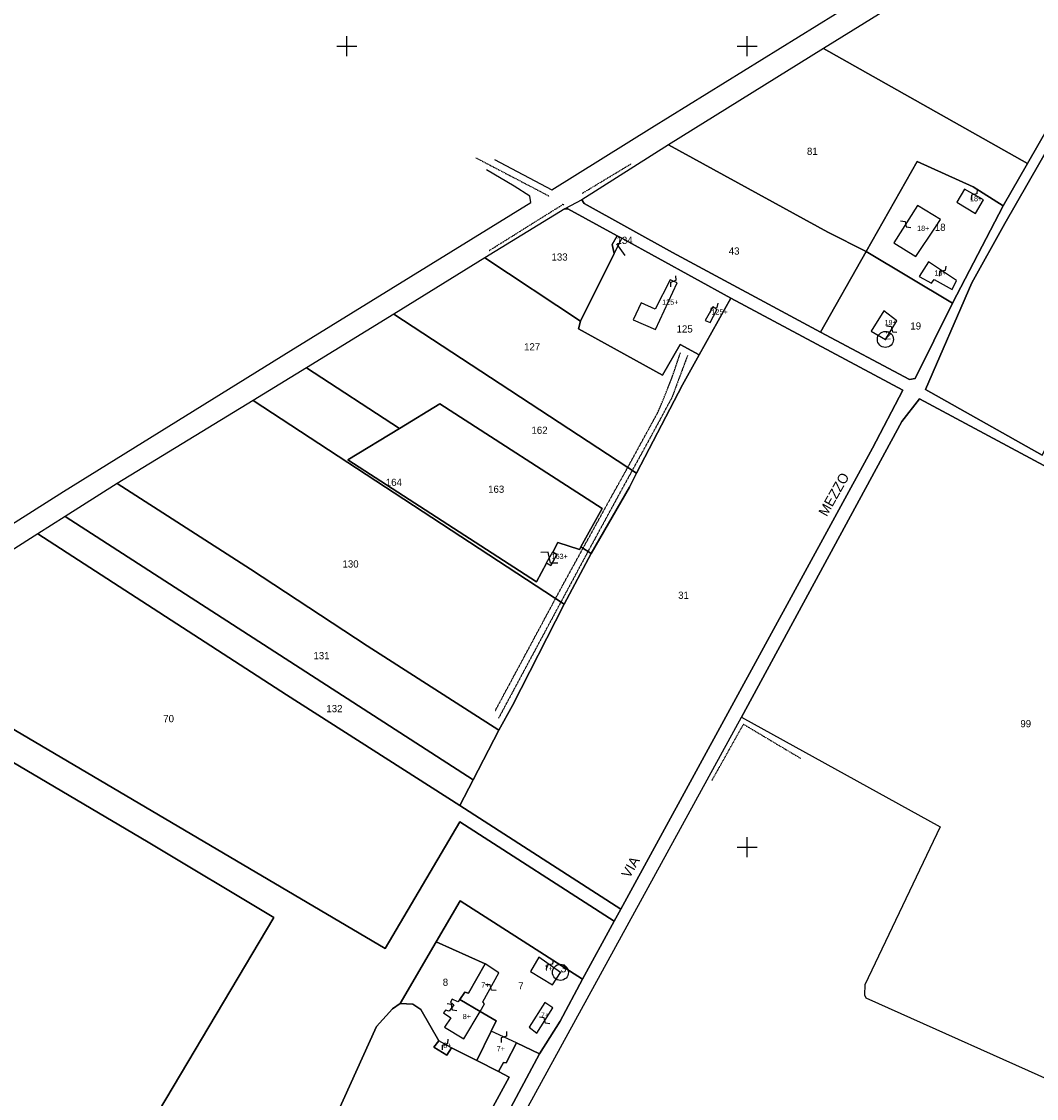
# Model space of a CAD drawing. Header units: metres. Extents: x 14523 to 16420, y -24225 to -22955.
# Tile 3 of 9: x 14837 to 15344, y -23926 to -23388. Entities that reach past the tile are written whole.
import ezdxf

# ---------------------------------------------------------------- set-up
doc = ezdxf.new("R2010")
doc.units = ezdxf.units.M
for name, pattern in [('CONTINUA', [0]), ('FRECCETTA', [1, -1]), ('TRATTEGGIATA2', [0.3, 0.15, -0.15]), ('TRATTO-PUNTO', [0.4, 0.15, -0.125, 0, -0.125])]:
    doc.linetypes.add(name, pattern=pattern)
for name, color, linetype in [('CONFINE', 3, 'CONTINUA'), ('FABBRICATI', 1, 'CONTINUA'), ('FIDUCIALI', 5, 'CONTINUA'), ('LINEEVARIE', 6, 'CONTINUA'), ('PARTICELLE', 7, 'CONTINUA'), ('SIMBOLI', 6, 'CONTINUA'), ('STRADE', 8, 'CONTINUA'), ('TESTI', 3, 'CONTINUA')]:
    doc.layers.add(name, color=color, linetype=linetype)

# ---------------------------------------------------------------- blocks, each defined once
blk = doc.blocks.new('20', base_point=(5, 5))
at = {"layer": 'SIMBOLI'}
blk.add_circle((5, 5), 4, dxfattribs=at)
blk.add_point((5, 5), dxfattribs=at)
blk = doc.blocks.new('9', base_point=(5, 5))
at = {"layer": 'SIMBOLI'}
for p, q in [((2, 5), (4, 6)), ((4, 6), (6, 4)), ((6, 4), (8, 5))]:
    blk.add_line(p, q, dxfattribs=at)
blk = doc.blocks.new('3', base_point=(5, 5))
at = {"layer": 'SIMBOLI'}
for p, q in [((5, 0), (5, 10)), ((0, 5), (10, 5))]:
    blk.add_line(p, q, dxfattribs=at)
blk = doc.blocks.new('14', base_point=(5, 5))
at = {"layer": 'SIMBOLI'}
for p, q in [((0, 5), (3, 7)), ((3, 7), (7, 3)), ((7, 3), (10, 5))]:
    blk.add_line(p, q, dxfattribs=at)

msp = doc.modelspace()

# ---------------------------------------------------------------- linework, layer by layer
at = {"layer": 'CONFINE'}
for points in [[(15443.329, -23274.128), (15238.001, -23401.211), (15160.639, -23449.301), (15117.329, -23476.779), (15108.906, -23481.276), (15068.989, -23505.742), (15023.464, -23533.803), (14979.816, -23560.587), (14953.114, -23576.925), (14885.18, -23618.317), (14859.325, -23634.845), (14845.698, -23643.555), (14759.984, -23698.041), (14746.44, -23706.417), (14731.523, -23715.642), (14730.802, -23725.1), (14728.4, -23731.028), (14715.24, -23772.064), (14701.587, -23800.562), (14671.675, -23860.137), (14766.282, -23906.535), (14846.149, -23946.454)], [(15063.879, -23978.071), (15197.185, -23735.04), (15197.185, -23735.04), (15296.394, -23789.901), (15258.639, -23868.845), (15258.511, -23873.824), (15259.245, -23875.286), (15362.596, -23921.601)]]:
    msp.add_lwpolyline(points, dxfattribs=at)
at = {"layer": 'FABBRICATI'}
for points in [[(15318.006, -23476.71), (15308.571, -23471.42), (15304.653, -23477.93), (15313.939, -23483.477), (15318.006, -23476.71)], [(15294.087, -23490.303), (15296.453, -23486.614), (15285.052, -23479.55), (15273.13, -23498.168), (15284.164, -23504.958), (15294.087, -23490.303)], [(15285.789, -23514.939), (15291.993, -23518.399), (15293.286, -23516.5), (15302.361, -23521.491), (15304.479, -23516.939), (15290.56, -23507.654), (15285.789, -23514.939)], [(15142.992, -23536.623), (15154.099, -23541.532), (15164.985, -23518.257), (15161.453, -23516.686), (15153.945, -23531.326), (15146.983, -23528.182), (15142.992, -23536.623)], [(15184.761, -23531.617), (15182.907, -23530.071), (15178.995, -23536.987), (15181.399, -23537.966), (15184.761, -23531.617)], [(15274.785, -23537.098), (15268.153, -23532.222), (15261.848, -23542.324), (15268.977, -23546.431), (15274.785, -23537.098)], [(15101.864, -23659.429), (15104.932, -23653.934), (15102.795, -23652.764), (15102.685, -23652.705), (15099.618, -23658.199), (15099.733, -23658.263), (15101.864, -23659.429)], [(15066.523, -23882.068), (15068.73, -23878.298), (15067.851, -23877.346), (15075.97, -23862.798), (15069.089, -23858.332), (15060.818, -23872.883), (15058.98, -23872.403), (15056.351, -23876.083), (15066.523, -23882.068)], [(15106.675, -23862.532), (15095.832, -23854.927), (15091.67, -23862.101), (15102.651, -23868.79), (15106.675, -23862.532)], [(15066.523, -23882.068), (15056.351, -23876.083), (15055.495, -23877.281), (15052.628, -23875.953), (15051.785, -23877.388), (15053.381, -23878.685), (15051.091, -23881.919), (15049.254, -23881.49), (15048.307, -23882.724), (15051.854, -23885.31), (15048.721, -23889.98), (15058.469, -23895.824), (15066.523, -23882.068)], [(15102.825, -23880.316), (15098.919, -23877.532), (15091.023, -23889.994), (15094.829, -23892.882), (15102.825, -23880.316)], [(15072.097, -23891.862), (15064.987, -23906.543), (15075.656, -23912.123), (15078.171, -23907.611), (15079.545, -23907.692), (15084.646, -23897.775), (15072.097, -23891.862)], [(15045.874, -23896.728), (15043.381, -23899.966), (15049.998, -23903.877), (15052.334, -23900.286), (15045.874, -23896.728)]]:
    msp.add_lwpolyline(points, close=True, dxfattribs=at)
at = {"layer": 'LINEEVARIE'}
for points in [[(15073.807, -23456.57), (15102.355, -23471.675), (15152.322, -23440.591), (15271.353, -23366.906), (15373.563, -23303.839), (15452.696, -23254.685), (15456.689, -23249.749), (15471.969, -23221.226), (15470.848, -23217.637), (15465.681, -23215.532)], [(14691.891, -23727.421), (14763.461, -23682.497), (14858.394, -23622.385), (14972.035, -23551.983), (15091.874, -23477.981), (15091.421, -23474.89), (15083.515, -23469.83), (15069.717, -23461.813)]]:
    msp.add_lwpolyline(points, dxfattribs=at)
at = {"layer": 'LINEEVARIE', "linetype": 'TRATTO-PUNTO'}
for points in [[(15064.441, -23455.729), (15101.141, -23474.909)], [(15117.572, -23473.464), (15142.058, -23458.701)], [(15071.075, -23502.065), (15107.392, -23479.346)], [(15108.615, -23479.288), (15107.553, -23479.098)], [(15182.368, -23766.69), (15198.123, -23738.618), (15226.709, -23755.681)]]:
    msp.add_lwpolyline(points, dxfattribs=at)
at = {"layer": 'LINEEVARIE', "linetype": 'TRATTEGGIATA2'}
for points in [[(15074.147, -23731.841), (15107.925, -23669.007), (15129.302, -23630.132), (15140.341, -23610.308), (15155.432, -23582.702), (15158.328, -23575.801), (15162.394, -23565.581), (15166.579, -23553.175)], [(15170.157, -23554.441), (15162.438, -23575.281), (15151.359, -23595.817), (15136.761, -23622.348), (15120.979, -23651.336), (15075.729, -23735.626)]]:
    msp.add_lwpolyline(points, dxfattribs=at)
at = {"layer": 'PARTICELLE', "color": 2, "linetype": 'FRECCETTA'}
msp.add_line((15134.693, -23498.76), (15138.847, -23504.537), dxfattribs=at)
at = {"layer": 'PARTICELLE'}
for points in [[(15238.001, -23401.211), (15340.052, -23458.547), (15378.741, -23390.965), (15422.854, -23318.932), (15443.576, -23283.724), (15445.53, -23275.06), (15443.329, -23274.128), (15238.001, -23401.211)], [(15347.3, -23604.169), (15384.041, -23533.296), (15371.942, -23526.675), (15475.635, -23321.33), (15471.346, -23318.09), (15442.911, -23296.939), (15401.565, -23363.647), (15392.12, -23377.962), (15328.607, -23488.484), (15312.226, -23518.192), (15288.981, -23571.469), (15347.3, -23604.169)], [(15160.639, -23449.301), (15240.205, -23492.831), (15259.418, -23502.543), (15284.923, -23457.509), (15312.825, -23470.288), (15327.813, -23479.76), (15340.052, -23458.547), (15238.001, -23401.211), (15160.639, -23449.301)], [(15117.329, -23476.779), (15118.475, -23478.641), (15162.722, -23503.106), (15236.558, -23542.76), (15259.418, -23502.543), (15240.205, -23492.831), (15160.639, -23449.301), (15117.329, -23476.779)], [(15302.459, -23528.411), (15327.813, -23479.76), (15312.825, -23470.288), (15284.923, -23457.509), (15259.418, -23502.543), (15302.459, -23528.411)], [(15108.906, -23481.276), (15068.989, -23505.742), (15116.768, -23537.379), (15133.576, -23503.492), (15132.459, -23498.997), (15135.068, -23494.751), (15110.38, -23481.253), (15108.906, -23481.276)], [(15137.278, -23495.936), (15133.576, -23503.492), (15116.768, -23537.379), (15115.706, -23541.103), (15157.645, -23564.232), (15166.413, -23548.912), (15175.949, -23554.166), (15191.741, -23525.873), (15137.278, -23495.936)], [(15137.278, -23495.936), (15135.068, -23494.751), (15132.459, -23498.997), (15133.576, -23503.492), (15137.278, -23495.936)], [(15302.459, -23528.411), (15259.418, -23502.543), (15236.558, -23542.76), (15281.024, -23566.461), (15283.915, -23565.959), (15302.459, -23528.411)], [(15023.464, -23533.803), (15144.745, -23613.21), (15167.583, -23569.159), (15175.949, -23554.166), (15166.413, -23548.912), (15157.645, -23564.232), (15115.706, -23541.103), (15116.768, -23537.379), (15068.989, -23505.742), (15023.464, -23533.803)], [(15191.741, -23525.873), (15175.949, -23554.166), (15167.583, -23569.159), (15144.745, -23613.21), (15141.102, -23620.301), (15122.084, -23653.37), (15108.475, -23678.671), (15082.7, -23729.273), (15075.92, -23741.515), (15063.009, -23766.41), (15056.411, -23779.133), (15136.857, -23830.937), (15262.475, -23600.722), (15277.75, -23571.844), (15191.741, -23525.873)], [(15023.464, -23533.803), (14979.816, -23560.587), (15026.272, -23590.884), (15046.372, -23578.575), (15127.471, -23630.887), (15116.912, -23649.997), (15122.084, -23653.37), (15141.102, -23620.301), (15144.745, -23613.21), (15023.464, -23533.803)], [(15108.475, -23678.671), (15122.084, -23653.37), (15116.912, -23649.997), (15116.847, -23650.114), (15116.173, -23651.336), (15105.36, -23647.802), (15102.795, -23652.764), (15104.932, -23653.934), (15101.864, -23659.429), (15099.733, -23658.263), (15094.641, -23667.484), (15000.476, -23606.659), (15026.272, -23590.884), (14979.816, -23560.587), (14953.114, -23576.925), (15108.475, -23678.671)], [(14885.18, -23618.317), (14951.871, -23661.233), (15010.103, -23699.4), (15075.92, -23741.515), (15082.7, -23729.273), (15108.475, -23678.671), (14953.114, -23576.925), (14885.18, -23618.317)], [(15102.795, -23652.764), (15105.36, -23647.802), (15116.173, -23651.336), (15116.847, -23650.114), (15116.912, -23649.997), (15127.471, -23630.887), (15046.372, -23578.575), (15026.272, -23590.884), (15000.476, -23606.659), (15094.641, -23667.484), (15099.733, -23658.263), (15101.864, -23659.429), (15104.932, -23653.934), (15102.795, -23652.764)], [(15380.998, -23887.647), (15371.703, -23881.542), (15470.894, -23679.054), (15445.04, -23663.857), (15437.825, -23657.466), (15286.05, -23576.085), (15277.172, -23587.445), (15197.185, -23735.04), (15296.394, -23789.901), (15258.639, -23868.845), (15258.511, -23873.824), (15259.245, -23875.286), (15362.596, -23921.601), (15380.998, -23887.647)], [(15063.009, -23766.41), (15075.92, -23741.515), (15010.103, -23699.4), (14951.871, -23661.233), (14885.18, -23618.317), (14859.325, -23634.845), (15063.009, -23766.41)], [(14845.698, -23643.555), (14969.9, -23723.885), (15056.411, -23779.133), (15063.009, -23766.41), (14859.325, -23634.845), (14845.698, -23643.555)], [(14759.984, -23698.041), (15019.197, -23850.562), (15056.427, -23787.421), (15133.592, -23836.93), (15136.857, -23830.937), (15056.411, -23779.133), (14969.9, -23723.885), (14845.698, -23643.555), (14759.984, -23698.041)], [(15096.205, -23903.222), (15084.646, -23897.775), (15079.545, -23907.692), (15078.171, -23907.611), (15075.656, -23912.123), (15081.027, -23914.932), (15049.958, -23971.985), (14991.877, -23940.419), (15014.853, -23889.583), (15022.702, -23880.728), (15026.678, -23878.026), (15044.586, -23847.319), (15056.564, -23826.78), (15117.759, -23865.918), (15133.592, -23836.93), (15056.427, -23787.421), (15019.197, -23850.562), (14759.984, -23698.041), (14746.44, -23706.417), (14900.693, -23797.469), (14963.443, -23835.161), (14888.076, -23962.066), (15027.795, -24031.169), (15096.205, -23903.222)], [(15025.741, -24034.978), (15027.795, -24031.169), (14888.076, -23962.066), (14963.443, -23835.161), (14900.693, -23797.469), (14746.44, -23706.417), (14731.523, -23715.642), (14730.802, -23725.1), (14728.4, -23731.028), (14715.24, -23772.064), (14701.587, -23800.562), (14671.675, -23860.137), (14766.282, -23906.535), (14846.149, -23946.454), (15025.741, -24034.978)], [(15106.585, -23886.861), (15117.759, -23865.918), (15056.564, -23826.78), (15044.586, -23847.319), (15069.089, -23858.332), (15060.818, -23872.883), (15058.98, -23872.403), (15056.351, -23876.083), (15066.523, -23882.068), (15074.552, -23886.792), (15072.097, -23891.862), (15064.987, -23906.543), (15075.656, -23912.123), (15078.171, -23907.611), (15079.545, -23907.692), (15084.646, -23897.775), (15096.205, -23903.222), (15106.585, -23886.861)], [(15044.586, -23847.319), (15026.678, -23878.026), (15032.99, -23878.488), (15036.892, -23881.019), (15045.874, -23896.728), (15043.381, -23899.966), (15049.998, -23903.877), (15052.334, -23900.286), (15064.987, -23906.543), (15072.097, -23891.862), (15074.552, -23886.792), (15066.523, -23882.068), (15056.351, -23876.083), (15058.98, -23872.403), (15060.818, -23872.883), (15069.089, -23858.332), (15044.586, -23847.319)], [(15075.656, -23912.123), (15064.987, -23906.543), (15052.334, -23900.286), (15049.998, -23903.877), (15043.381, -23899.966), (15045.874, -23896.728), (15036.892, -23881.019), (15032.99, -23878.488), (15026.678, -23878.026), (15022.702, -23880.728), (15014.853, -23889.583), (14991.877, -23940.419), (15049.958, -23971.985), (15081.027, -23914.932), (15075.656, -23912.123)]]:
    msp.add_lwpolyline(points, close=True, dxfattribs=at)
at = {"layer": 'STRADE'}
for points in [[(15347.3, -23604.169), (15288.981, -23571.469), (15312.226, -23518.192), (15328.607, -23488.484), (15392.12, -23377.962)], [(15378.741, -23390.965), (15340.052, -23458.547), (15327.813, -23479.76), (15302.459, -23528.411), (15283.915, -23565.959), (15281.024, -23566.461), (15236.558, -23542.76), (15162.722, -23503.106), (15118.475, -23478.641), (15117.329, -23476.779), (15108.906, -23481.276), (15108.906, -23481.276), (15110.38, -23481.253), (15135.068, -23494.751), (15137.278, -23495.936), (15191.741, -23525.873), (15277.75, -23571.844), (15262.475, -23600.722), (15136.857, -23830.937), (15133.592, -23836.93), (15117.759, -23865.918), (15106.585, -23886.861), (15096.205, -23903.222), (15027.795, -24031.169)], [(15063.879, -23978.071), (15197.185, -23735.04), (15277.172, -23587.445), (15286.05, -23576.085), (15437.825, -23657.466)]]:
    msp.add_lwpolyline(points, dxfattribs=at)

# ---------------------------------------------------------------- block references
at = {"layer": 'FIDUCIALI'}
for p in [(15268.977, -23546.431), (15106.675, -23862.532)]:
    msp.add_blockref('20', p, dxfattribs=at)
at = {"layer": 'SIMBOLI'}
for name, p in [('3', (15000, -23400)), ('3', (15200, -23400)), ('20', (15268.977, -23546.431)), ('3', (15200, -23800)), ('20', (15106.675, -23862.532))]:
    msp.add_blockref(name, p, dxfattribs=at)
for name, p, rotation in [('9', (15313.289, -23474.065), 240.717), ('9', (15279.091, -23488.859), 327.412), ('9', (15297.52, -23512.296), 236.305), ('9', (15163.097, -23517.417), 66.01), ('9', (15183.563, -23530.617), 50.195), ('9', (15272.169, -23541.302), 328.157), ('14', (15101.152, -23655.452), 147.777), ('9', (15101.254, -23858.73), 234.987), ('9', (15071.911, -23870.072), 150.871), ('9', (15052.48, -23879.957), 144.682), ('9', (15098.827, -23886.599), 147.548), ('9', (15049.149, -23898.531), 61.139), ('9', (15078.372, -23894.819), 244.786)]:
    msp.add_blockref(name, p, dxfattribs=dict(at, rotation=rotation))

# ---------------------------------------------------------------- texts
at = {"layer": 'FABBRICATI', "color": 7}
for s, p in [('18+', (15311.252, -23477.449)), ('18+', (15284.841, -23492.254)), ('18+', (15293.48, -23514.573)), ('125+', (15157.496, -23529.109)), ('125+', (15182.082, -23534.019)), ('19+', (15268.559, -23539.327)), ('163+', (15102.275, -23656.067)), ('7+', (15098.763, -23861.859)), ('7+', (15067.091, -23870.2)), ('8+', (15057.876, -23885.889)), ('7+', (15096.884, -23885.207)), ('8+', (15048.137, -23900.303)), ('7+', (15074.834, -23901.993))]:
    msp.add_text(s, height=2.6, dxfattribs=at).set_placement(p)
at = {"layer": 'FIDUCIALI'}
for s, p in [('2', (15268.977, -23546.431)), ('3', (15106.675, -23862.532))]:
    msp.add_text(s, height=4, dxfattribs=at).set_placement(p)
at = {"layer": 'PARTICELLE', "color": 7}
for s, p in [('81', (15229.811, -23454.288)), ('18', (15293.696, -23492.245)), ('134', (15134.693, -23498.76)), ('133', (15102.228, -23507.077)), ('43', (15190.752, -23504.1)), ('125', (15164.697, -23542.996)), ('19', (15281.462, -23541.517)), ('127', (15088.516, -23551.93)), ('162', (15092.209, -23593.586)), ('164', (15019.438, -23619.629)), ('163', (15070.555, -23623.029)), ('130', (14997.82, -23660.379)), ('31', (15165.483, -23676)), ('131', (14983.309, -23706.158)), ('132', (14989.759, -23732.622)), ('70', (14908.281, -23737.625)), ('99', (15336.42, -23740.125)), ('8', (15047.9, -23869.271)), ('7', (15085.57, -23871.08))]:
    msp.add_text(s, height=3.6, dxfattribs=at).set_placement(p)
at = {"layer": 'TESTI', "color": 3}
for s, rotation, p in [('MEZZO', 60.566, (15239.673, -23635.251)), ('VIA', 60.28, (15141.156, -23815.91))]:
    msp.add_text(s, height=5, rotation=rotation, dxfattribs=at).set_placement(p)

doc.saveas('drawing.dxf')
